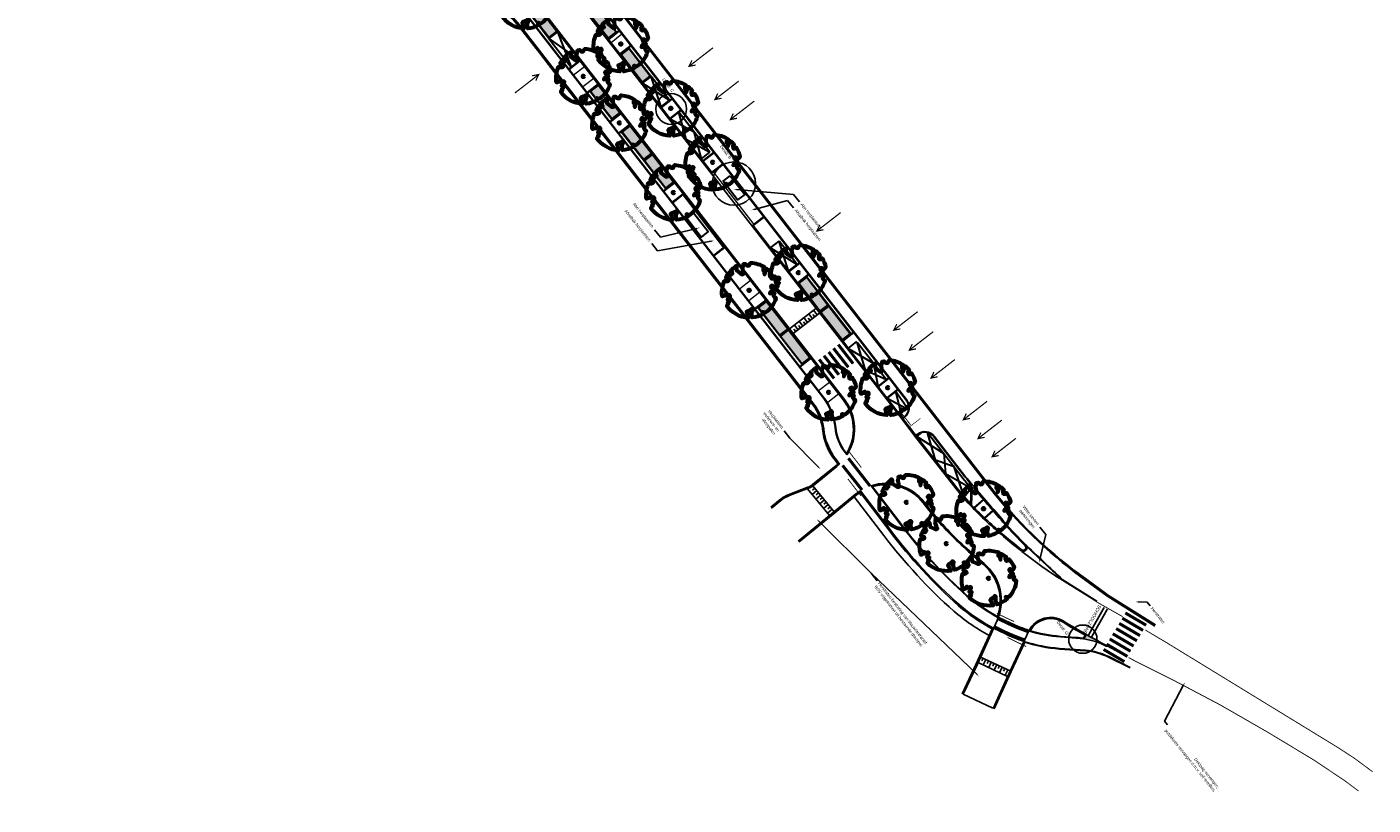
# Model space of a CAD drawing. Header units: metres. Extents: x 197051 to 198490, y 354564 to 355604.
# Tile 3 of 12: x 197485 to 197708, y 354810 to 354939. Entities that reach past the tile are written whole.
import ezdxf
from ezdxf import colors
from ezdxf.entities.mleader import LeaderData, LeaderLine
from ezdxf.math import Vec2, Vec3

# ---------------------------------------------------------------- set-up
doc = ezdxf.new("R2010")
doc.units = ezdxf.units.M
doc.linetypes.add('11strp', pattern=[2, 1, -1])
doc.linetypes.add('5050strp', pattern=[1, 0.5, -0.5])
for name, color, linetype, lineweight in [('Bushalte', 152, 'Continuous', 30), ('mk-nw-11streep 0.15', 7, '11strp', 35), ('mk-nw-5050 blok', 7, '5050strp', 35), ('N-WE-GR-BOOM-S', 86, 'Continuous', 40), ('N-WE-IE-PARKEERVAK_LANGSPARKEREN-G', 7, 'Continuous', 25), ('N-WE-VH-KANTOPSLUITING_PERRONBAND-G', 170, 'Continuous', 13), ('N-WE-VW-MARKERING_DWARS_DRIEHOEK_5050-G', 7, 'VW-HAAIETAND50-L-N', 35), ('nieuwe boomspiegels', 86, 'Continuous', 20), ('Ontwerp', 7, 'Continuous', 20), ('Parkeervak', 7, 'Continuous', 20), ('Parkeervak_arcering', 7, 'Continuous', 20), ('X-XX-AL-AANKLEDING-T25', 7, 'Continuous', 25)]:
    doc.layers.add(name, color=color, linetype=linetype, lineweight=lineweight)
for name, color, linetype in [('N-WE-AL-DETAIL-G', 7, 'Continuous'), ('N-WE-VH-DREMPEL-G', 7, 'Continuous'), ('N-XX-VH-KANTOPSLUITING_GELEIDEBAND_50_200_250-G', 210, 'Continuous'), ('N-XX-VH-KANTOPSLUITING_INRITVERLOOPBAND_50_200_250-G', 10, 'Continuous'), ('N-XX-VH-KANTOPSLUITING_OPSLUITBAND_100_200-G', 170, 'Continuous'), ('N-XX-VH-KANTOPSLUITING_TROTTOIRBAND_180_200_250-G', 2, 'Continuous'), ('N-XX-VH-KANTOPSLUITING_VOORKANTBAND-G', 7, 'Continuous')]:
    doc.layers.add(name, color=color, linetype=linetype)
doc.layers.add('uitritten', color=34, linetype='Continuous', lineweight=30, plot=False)
doc.styles.add('NLCS-ISO-M500-T25', font='NLCS-ISO.ttf', dxfattribs={"height": 1})
doc.styles.add('NLCS_ISO', font='arial.ttf')
doc.styles.get("Standard").update_dxf_attribs({"font": 'arial.ttf'})
doc.linetypes.add('VW-HAAIETAND50-L-N', pattern='A,0,-0.5,[150,NLCS.SHX,S=1,R=0,X=-0.625,Y=0],-0.5', length=1)

# ---------------------------------------------------------------- blocks, each defined once
blk = doc.blocks.new('*U466')
at = {"layer": 'N-WE-GR-BOOM-S', "lineweight": 60}
blk.add_lwpolyline([(0.43, 4.71), (0.44, 4.72), (0.45, 4.73), (0.46, 4.74), (0.47, 4.75), (0.47, 4.75), (0.48, 4.76), (0.49, 4.77), (0.49, 4.78), (0.5, 4.79), (0.51, 4.8), (0.51, 4.82), (0.52, 4.84), (0.52, 4.86), (0.51, 4.88), (0.51, 4.92), (0.48, 5.03, -0.52938), (0.53, 5.1, -0.087139), (2.22, 4.62, -0.372341), (2.28, 4.47), (2.35, 4.12), (2.18, 3.95), (1.99, 3.99), (1.77, 3.82), (1.85, 3.6), (2.09, 3.53), (2.71, 3.67), (2.86, 3.59), (2.85, 3.45), (2.71, 3.36), (2.58, 2.94), (2.74, 2.67), (3.17, 3.35, -0.504641), (3.41, 3.14, 0.331948), (3.54, 2.92, 0.282008), (3.99, 3), (3.96, 2.99, -0.512156), (4.16, 2.98, -0.16076), (5.09, -0.06), (4.98, -0.17), (4.98, -0.29), (4.86, -0.31), (4.88, -0.44), (4.7, -0.38), (4.64, -0.52), (4.86, -0.67), (4.93, -0.72), (5.05, -0.6, -0.106371), (4.34, -2.61), (3.71, -2.2), (3.59, -2.28), (3.51, -1.94), (3.29, -1.67), (3.02, -1.68), (3.03, -1.99), (2.83, -2.68), (2.86, -2.81), (3.01, -2.83), (3.93, -3.18, -0.236298), (-0.23, -5.01, 0.159625), (-0.35, -4.77, 0.350802), (-0.31, -4.53, -0.504641), (-0.6, -4.39), (-0.53, -4.17), (-0.65, -3.96), (-0.8, -3.98), (-0.82, -4.14), (-0.94, -4.21), (-1.08, -4.11), (-1.2, -3.47), (-1.29, -3.38), (-1.52, -3.39), (-1.59, -3.66), (-1.68, -3.69), (-1.77, -3.92), (-2, -3.8, 0.733583), (-1.92, -3.97, -0.861625), (-1.87, -4.13, 0.279978), (-2.04, -4.39), (-2.04, -4.4, -0.827056), (-2.21, -4.58, -0.116774), (-4.15, -2.56), (-4.11, -2.55), (-4.08, -2.54), (-4.06, -2.53), (-4.04, -2.52), (-4.02, -2.51), (-4.01, -2.5), (-4, -2.49), (-3.77, -2.18), (-3.76, -2.17), (-3.76, -2.16), (-3.75, -2.15), (-3.75, -2.14), (-3.75, -2.13), (-3.74, -2.12), (-3.74, -2.11), (-3.74, -2.1), (-3.73, -2.09), (-3.72, -2.07), (-3.71, -2.06), (-3.71, -2.04), (-3.7, -2.02), (-3.69, -2.01), (-3.68, -1.99), (-3.68, -1.97), (-3.67, -1.96), (-3.67, -1.94), (-3.67, -1.93), (-3.67, -1.92), (-3.67, -1.9), (-3.67, -1.89), (-3.67, -1.88), (-3.68, -1.88), (-3.68, -1.87), (-3.69, -1.87), (-3.7, -1.87), (-3.71, -1.87), (-3.72, -1.87), (-3.73, -1.86), (-3.74, -1.86), (-3.75, -1.86), (-3.76, -1.86), (-3.78, -1.85), (-3.79, -1.84), (-3.8, -1.83), (-3.81, -1.83), (-3.83, -1.82), (-3.84, -1.81), (-3.85, -1.8), (-3.87, -1.78), (-3.88, -1.77), (-3.89, -1.76), (-3.91, -1.75), (-4.15, -2.03), (-4.16, -2.01), (-4.17, -2), (-4.18, -1.98), (-4.19, -1.97), (-4.2, -1.95), (-4.22, -1.94), (-4.24, -1.93), (-4.27, -1.92), (-4.32, -1.93), (-4.38, -1.94), (-4.46, -1.97, -0.040997), (-4.79, -1.03), (-4.62, -1.06), (-4.46, -1.16), (-4.38, -1.08), (-4.28, -0.93), (-4.38, -0.78), (-4.32, -0.57), (-4.52, -0.55), (-4.65, -0.42), (-4.89, -0.58, -0.05814), (-4.99, 0.83), (-4.85, 0.8), (-4.3, 0.36), (-4.06, 0.45), (-3.13, 0.69), (-3.05, 1), (-3.41, 1.14), (-3.46, 1.26), (-4.12, 1.58), (-4.14, 1.77), (-4.36, 1.96), (-4.45, 2.14), (-4.3, 2.38), (-3.96, 2.43), (-3.65, 2.63), (-3.65, 2.84), (-3.84, 3.07), (-3.79, 3.16), (-3.86, 3.31, -0.13428), (-1.66, 4.83, -0.541727), (-1.6, 4.78), (-1.61, 4.64), (-1.61, 4.56), (-1.6, 4.51), (-1.58, 4.46), (-1.56, 4.43), (-1.53, 4.41), (-1.51, 4.39), (-1.49, 4.38), (-1.47, 4.36), (-1.45, 4.34), (-1.43, 4.32), (-1.41, 4.31), (-1.4, 4.3), (-1.38, 4.28), (-1.36, 4.28), (-1.35, 4.27), (-1.33, 4.27), (-1.31, 4.28), (-1.29, 4.28), (-1.27, 4.29), (-1.25, 4.31), (-1.23, 4.32), (-1.21, 4.33), (-1.19, 4.34), (-1.17, 4.34), (-1.15, 4.35), (-1.13, 4.35), (-1.11, 4.35), (-1.09, 4.36), (-1.07, 4.36), (-1.05, 4.36), (-1.03, 4.37), (-1.01, 4.38), (-1, 4.39), (-0.99, 4.41), (-0.97, 4.42), (-0.96, 4.32), (-0.94, 4.3), (-0.83, 4.12), (-0.61, 4), (-0.93, 4.51), (-0.92, 4.52), (-0.92, 4.54), (-0.92, 4.55), (-0.92, 4.57), (-0.92, 4.58), (-0.93, 4.6), (-0.94, 4.61), (-0.95, 4.63), (-0.97, 4.65), (-0.99, 4.67), (-1.02, 4.69), (-1.05, 4.72), (-1.08, 4.75), (-1.12, 4.79), (-1.2, 4.9, -0.543104), (-1.17, 4.98, -0.046766), (-0.23, 5.12, -0.385168), (-0.18, 5.07), (-0.15, 4.88), (-0.14, 4.82), (-0.12, 4.78), (-0.1, 4.75), (-0.09, 4.74), (-0.07, 4.73), (-0.05, 4.73), (-0.03, 4.73), (-0.01, 4.72), (0.01, 4.72), (0.03, 4.72), (0.04, 4.71), (0.06, 4.7), (0.08, 4.7), (0.09, 4.69), (0.11, 4.68), (0.12, 4.67), (0.14, 4.67), (0.15, 4.66), (0.17, 4.65), (0.18, 4.65), (0.19, 4.64), (0.2, 4.63), (0.21, 4.62), (0.22, 4.61), (0.23, 4.6), (0.23, 4.59), (0.24, 4.58), (0.24, 4.58), (0.25, 4.57), (0.25, 4.56), (0.26, 4.56), (0.27, 4.56), (0.28, 4.56), (0.29, 4.56), (0.3, 4.57), (0.31, 4.57), (0.32, 4.58), (0.34, 4.59), (0.35, 4.6), (0.36, 4.62), (0.37, 4.63), (0.38, 4.64), (0.39, 4.66), (0.4, 4.67), (0.41, 4.69), (0.42, 4.7)], format="xyb", close=True, dxfattribs=at)
blk.add_circle((0, 0), 0.15, dxfattribs=at)
at = {"color": 7, "style": 'NLCS-ISO-M500-T25'}
for tag, p in [('NR', (-2.46, -0.4)), ('NAAM', (-2.46, -1.6))]:
    blk.add_attdef(tag, p, '', height=1, dxfattribs=at)
at = {"color": 7, "style": 'NLCS-ISO-M500-T25', "flags": 1}
for tag, p in [('WETNAAM', (-2.46, -2.8)), ('STAMDIA', (-2.46, -4)), ('STAMOMTR', (-2.46, -5.2)), ('OPMERKING', (-2.46, -6.4)), ('HANDH_KAPPEN', (-2.46, -7.6))]:
    blk.add_attdef(tag, p, '', height=1, dxfattribs=at)
blk = doc.blocks.new('*U479')
at = {"layer": 'Parkeervak_arcering'}
h = blk.add_hatch(color=253, dxfattribs=at)
h.dxf.hatch_style = 1
h.paths.add_polyline_path([(0, 6), (0, 0), (1.8, 0), (1.8, 6)])
h.paths.add_polyline_path([(1.67, 5.87), (1.67, 0.13), (0.13, 0.13), (0.13, 5.87)], flags=16)
at = {"layer": 'Parkeervak_arcering', "true_color": 0xb97150}
h = blk.add_hatch(color=13, dxfattribs=at)
h.dxf.hatch_style = 1
h.paths.add_polyline_path([(1.67, 5.87), (1.67, 0.13), (0.13, 0.13), (0.13, 5.87)])
at = {"layer": 'N-WE-IE-PARKEERVAK_LANGSPARKEREN-G'}
blk.add_lwpolyline([(1.8, 0), (0, 0), (0, 6), (1.8, 6)], close=True, dxfattribs=at)
at = {"layer": 'N-WE-IE-PARKEERVAK_LANGSPARKEREN-G', "lineweight": 9}
blk.add_lwpolyline([(1.67, 0.13), (0.13, 0.13), (0.13, 5.87), (1.67, 5.87)], close=True, dxfattribs=at)
blk = doc.blocks.new('Plantvak')
at = {"layer": 'nieuwe boomspiegels'}
blk.add_lwpolyline([(0, -2.3), (0, 0), (2.5, 0), (2.5, -2.3)], close=True, dxfattribs=at)
blk = doc.blocks.new('Drempel')
at = {"layer": 'N-WE-VH-DREMPEL-G', "flags": 128}
for points in [[(0, 0), (0, -5.5)], [(-1, 0), (-1, -5.5)], [(-1, -0.5), (0, -0.5)], [(-1, -1), (-0.5, -1)], [(-1, -1.5), (0, -1.5)], [(-1, -2), (-0.5, -2)], [(-1, -2.5), (0, -2.5)], [(-1, -3), (-0.5, -3)], [(-1, -3.5), (0, -3.5)], [(-1, -4), (-0.5, -4)], [(-1, -4.5), (0, -4.5)], [(-1, -5), (-0.5, -5)]]:
    blk.add_lwpolyline(points, dxfattribs=at)
blk = doc.blocks.new('Inrit_icoon')
at = {"layer": 'uitritten', "const_width": 0.2}
for points in [[(0, 0), (0, 5)], [(0.5, 1), (0, 0), (-0.5, 1)]]:
    blk.add_lwpolyline(points, dxfattribs=at)

msp = doc.modelspace()

# ---------------------------------------------------------------- hatches: boundary and pattern name
at = {"layer": 'Ontwerp'}
h = msp.add_hatch(color=256, dxfattribs=at)
h.dxf.hatch_style = 1
edge = h.paths.add_edge_path()
edge.add_arc((197719.176, 354941.784), 119.081, 240.56838, 242.45297)
edge.add_line((197664.104, 354836.203), (197664.055, 354836.116))
edge.add_arc((197658.448, 354825.413), 12.083, 62.35172, 81.53159)
edge.add_line((197660.228, 354837.364), (197660.661, 354838.072))

# ---------------------------------------------------------------- linework, layer by layer
for p, q in [((197666.125, 354835.081), (197664.102, 354836.204)), ((197664.352, 354834.417), (197667.927, 354832.636))]:
    msp.add_line(p, q)
at = {"color": 252, "flags": 128}
for points in [[(197646.173, 354840.92), (197648.153, 354839.972, 0.0355177), (197651.189, 354838.774, 0.0355177)], [(197645.309, 354839.116), (197647.289, 354838.168, 0.0328103), (197650.331, 354836.949, 0.0328103)]]:
    msp.add_lwpolyline(points, format="xyb", dxfattribs=at)
at = {"layer": 'Bushalte'}
for points in [[(197601.707, 354914.003), (197604.118, 354910.93), (197602.917, 354909.997), (197600.535, 354913.086)], [(197595.703, 354907.839), (197598.101, 354904.765), (197596.906, 354903.844), (197594.523, 354906.919)]]:
    msp.add_lwpolyline(points, close=True, dxfattribs=at)
at = {"layer": 'mk-nw-11streep 0.15', "const_width": 0.15, "flags": 128}
msp.add_lwpolyline([(197662.361, 354843.468), (197666.656, 354841.04)], dxfattribs=at)
at = {"layer": 'mk-nw-11streep 0.15', "flags": 128}
for points in [[(197670.409, 354838.831, 0.15, 0.15, 0), (197671.27, 354838.314, 0.15, 0.15, 0), (197673.783, 354836.821, 0.15, 0.15, 0), (197702.359, 354819.327, 0.15, 0.15, 0), (197705.012, 354817.594, 0.15, 0.15, 0), (197708.021, 354815.37, 0, 0, 0)], [(197667.647, 354834.268, 0.15, 0.15, 0), (197668.591, 354833.764, 0.15, 0.15, 0), (197674.808, 354830.652, 0.15, 0.15, 0), (197682.821, 354826.423, 0.15, 0.15, 0), (197690.657, 354821.916, 0.15, 0.15, 0), (197698.408, 354817.242, 0.15, 0.15, 0), (197703.462, 354813.847, 0.15, 0.15, 0), (197705.678, 354812.191, 0, 0, 0)]]:
    msp.add_lwpolyline(points, format="xyseb", dxfattribs=at)
at = {"layer": 'mk-nw-5050 blok', "const_width": 0.5, "flags": 128}
for points in [[(197620.316, 354866.07), (197623.535, 354862.002)], [(197621.279, 354867.254), (197624.874, 354862.642)]]:
    msp.add_lwpolyline(points, dxfattribs=at)
for points in [[(197645.999, 354840.736, 0.0361377), (197651.003, 354838.546)], [(197645.381, 354839.386, 0.0377587), (197650.385, 354837.207)]]:
    msp.add_lwpolyline(points, format="xyb", dxfattribs=at)
at = {"layer": 'N-WE-AL-DETAIL-G'}
for centre, radius in [((197591.955, 354925.061), 2.552), ((197602.336, 354912.71), 3.585), ((197660.07, 354837.311), 2.342)]:
    msp.add_circle(centre, radius, dxfattribs=at)
at = {"layer": 'N-WE-VH-DREMPEL-G', "flags": 128}
for points in [[(197614.496, 354862.212), (197618.134, 354857.764)], [(197616.041, 354861.903), (197615.267, 354861.27)], [(197615.724, 354862.29), (197615.337, 354861.973)], [(197615.404, 354862.682), (197618.908, 354858.397)], [(197616.674, 354861.129), (197615.9, 354860.496)], [(197616.357, 354861.516), (197615.97, 354861.199)], [(197617.307, 354860.355), (197616.533, 354859.722)], [(197616.991, 354860.742), (197616.604, 354860.425)], [(197617.94, 354859.581), (197617.166, 354858.948)], [(197617.624, 354859.968), (197617.237, 354859.651)], [(197618.573, 354858.807), (197617.799, 354858.174)], [(197618.257, 354859.194), (197617.87, 354858.877)], [(197648.043, 354832.054), (197643.152, 354834.35)], [(197647.62, 354831.148), (197642.74, 354833.439)], [(197643.56, 354834.159), (197643.348, 354833.706)], [(197644.013, 354833.946), (197643.588, 354833.041)], [(197644.466, 354833.734), (197644.253, 354833.281)], [(197644.918, 354833.521), (197644.493, 354832.616)], [(197645.371, 354833.309), (197645.158, 354832.856)], [(197645.824, 354833.096), (197645.399, 354832.191)], [(197646.276, 354832.884), (197646.064, 354832.431)], [(197646.729, 354832.671), (197646.304, 354831.766)], [(197647.181, 354832.459), (197646.969, 354832.006)], [(197647.634, 354832.246), (197647.209, 354831.341)], [(197645.205, 354825.871), (197640.276, 354828.185)]]:
    msp.add_lwpolyline(points, dxfattribs=at)
at = {"layer": 'N-WE-VH-KANTOPSLUITING_PERRONBAND-G', "flags": 128}
for points in [[(197598.882, 354914.633), (197605.616, 354905.958)], [(197593.863, 354910.825), (197600.639, 354902.096)]]:
    msp.add_lwpolyline(points, dxfattribs=at)
at = {"layer": 'N-WE-VW-MARKERING_DWARS_DRIEHOEK_5050-G', "linetype": 'VW-HAAIETAND50-L-N', "const_width": 0.15, "flags": 128}
msp.add_lwpolyline([(197631.553, 354872.793, -0.0035048), (197630.154, 354874.617)], format="xyb", dxfattribs=at)
at = {"layer": 'N-WE-VW-MARKERING_DWARS_DRIEHOEK_5050-G', "const_width": 0.15, "flags": 128}
for points in [[(197623.424, 354865.717), (197621.27, 354868.492)], [(197621.189, 354863.833), (197623.372, 354861.02)], [(197648.695, 354840.225), (197645.848, 354841.556)], [(197647.615, 354837.594), (197650.677, 354836.088)]]:
    msp.add_lwpolyline(points, dxfattribs=at)
at = {"layer": 'N-XX-VH-KANTOPSLUITING_GELEIDEBAND_50_200_250-G', "flags": 128}
for points in [[(197484.073, 355052.596), (197620.465, 354876.879, -0.3103178), (197620.98, 354868.062, -0.3103178)], [(197614.594, 354877.104), (197615.394, 354876.073, -0.1395917), (197616.989, 354872.11, 0.1395794), (197619.075, 354866.928), (197619.669, 354866.162)], [(197633.067, 354870.267), (197638.867, 354862.794, 0.0214107), (197641.47, 354859.721, 0.0214107)], [(197619.246, 354866.061, -0.0000017), (197619.246, 354866.061)], [(197623.095, 354861.77), (197628.124, 354855.182, 0.0485625), (197639.508, 354842.85, 0.052904), (197645.226, 354838.934, 0.0510088)], [(197625.257, 354862.563, -0.3100461), (197633.663, 354859.876), (197634.206, 354859.176, 0.0429056), (197640.361, 354852.514, 0.009612), (197643.621, 354849.663, -0.3140929), (197645.937, 354841.049)], [(197651.383, 354838.714, -0.431868), (197656.724, 354840.159, 0.0072294), (197659.688, 354838.396, 0.0093255)]]:
    msp.add_lwpolyline(points, format="xyb", dxfattribs=at)
for points in [[(197495.376, 355047.658), (197598.724, 354914.511)], [(197590.766, 354932.103), (197581.431, 354944.13)], [(197566.857, 354938.607), (197570.209, 354934.289)], [(197573.275, 354930.339), (197611.484, 354881.111)], [(197611.937, 354904.827), (197600.506, 354919.554)], [(197605.458, 354905.836), (197619.89, 354887.243)], [(197619.612, 354894.94), (197614.942, 354900.956)], [(197621.729, 354884.873), (197629.695, 354874.612)]]:
    msp.add_lwpolyline(points, dxfattribs=at)
msp.add_lwpolyline([(197641.786, 354862.544, -0.0026366), (197646.845, 354856.678), (197648.369, 354854.991), (197650.461, 354852.819, -1.0693711), (197649.877, 354852.168, -0.0175836), (197644.336, 354856.874, -0.0199775), (197641.662, 354859.515)], format="xyb", close=True, dxfattribs=at)
at = {"layer": 'N-XX-VH-KANTOPSLUITING_INRITVERLOOPBAND_50_200_250-G', "flags": 128}
for points in [[(197537.378, 354976.585), (197543.06, 354969.264, -0.0006618), (197543.076, 354969.244, -0.1126705), (197544.906, 354965.286), (197545.185, 354963.967, 0.1191037), (197547.251, 354959.644), (197559.604, 354944.46, 0.1115305), (197563.139, 354941.684, -0.1173343), (197566.675, 354938.841), (197566.857, 354938.607)], [(197672.016, 354839.573), (197664.105, 354844.572), (197663.812, 354844.784), (197659.825, 354847.702, -0.001782), (197659.395, 354848.019, -0.0681434), (197644.872, 354862.233), (197619.533, 354894.879)], [(197672.069, 354839.658), (197664.161, 354844.654), (197663.871, 354844.865), (197659.884, 354847.783, -0.001782), (197659.454, 354848.099, -0.0681434), (197644.951, 354862.294), (197619.612, 354894.94)], [(197619.546, 354866.321, -0.0127215), (197619.246, 354866.062), (197615.362, 354862.894, -0.0050631), (197615.277, 354862.838, -0.0050631)], [(197619.614, 354866.247, -0.0127249), (197619.309, 354865.984), (197615.422, 354862.814, -0.0052717), (197615.332, 354862.754, -0.0052717)], [(197618.971, 354858.32), (197622.517, 354861.222, -0.0253025), (197623.161, 354861.694, -0.0253025)], [(197619.035, 354858.242), (197622.58, 354861.145, -0.0252973), (197623.216, 354861.611)]]:
    msp.add_lwpolyline(points, format="xyb", dxfattribs=at)
for points in [[(197573.275, 354930.339), (197570.209, 354934.289)], [(197573.354, 354930.4), (197570.288, 354934.35)], [(197590.687, 354932.042), (197600.427, 354919.493)], [(197590.766, 354932.103), (197600.506, 354919.554)], [(197611.858, 354904.766), (197614.863, 354900.895)], [(197611.937, 354904.827), (197614.942, 354900.956)], [(197619.811, 354887.181), (197621.65, 354884.812)], [(197619.89, 354887.243), (197621.729, 354884.873)], [(197611.484, 354881.111), (197614.594, 354877.104)], [(197611.563, 354881.173), (197614.673, 354877.165)], [(197632.988, 354870.206), (197629.616, 354874.55)], [(197633.067, 354870.267), (197629.695, 354874.612)], [(197645.05, 354839.029), (197642.964, 354834.421)], [(197645.141, 354838.988), (197643.055, 354834.379)], [(197648.135, 354832.013), (197650.384, 354836.826)], [(197648.225, 354831.971), (197650.48, 354836.796)], [(197660.557, 354837.901), (197659.688, 354838.396)], [(197660.606, 354837.988), (197659.741, 354838.48)]]:
    msp.add_lwpolyline(points, dxfattribs=at)
at = {"layer": 'N-XX-VH-KANTOPSLUITING_OPSLUITBAND_100_200-G', "flags": 128}
for points in [[(197630.308, 354873.822), (197630.544, 354874.005, 0.4142309), (197630.916, 354876.952), (197495.187, 355051.816, -0.1991761), (197493.995, 355056.177, 0.1962884), (197493.194, 355059.172), (197493.061, 355059.347)], [(197483.46, 355053.386), (197483.224, 355053.202, 0.4141997), (197482.853, 355050.256), (197544.719, 354970.552, -0.1133408), (197546.96, 354965.722), (197547.239, 354964.403, 0.1191037), (197548.88, 354960.97), (197561.234, 354945.785, 0.1115305), (197564.041, 354943.581, -0.1173343), (197568.334, 354940.129), (197617.053, 354877.361, -0.1395917), (197619.078, 354872.331, 0.1395794), (197620.734, 354868.216), (197621.054, 354867.803)], [(197641.601, 354862.905, -0.0088588), (197640.604, 354864.143), (197635.418, 354870.825, 0.4142136), (197632.752, 354871.161), (197632.515, 354870.977)], [(197625.026, 354862.701), (197629.795, 354856.453, 0.048503), (197640.888, 354844.433, 0.0510142), (197646.093, 354840.849, 0.0494547)], [(197660.228, 354837.364, 0.0257552), (197658.989, 354837.483), (197656.375, 354837.678, -0.0578524), (197651.143, 354838.684)], [(197667.876, 354832.55), (197664.308, 354834.327, 0.0984827), (197660.504, 354835.366), (197656.227, 354835.684, -0.0604953), (197650.29, 354836.857)]]:
    msp.add_lwpolyline(points, format="xyb", dxfattribs=at)
for points in [[(197583.431, 354937.964), (197581.614, 354936.555)], [(197585.287, 354935.572), (197583.472, 354934.159)], [(197576.891, 354933.018), (197575.074, 354931.609)], [(197579.856, 354929.196), (197578.041, 354927.784)], [(197592.156, 354926.723), (197590.338, 354925.314)], [(197583.659, 354924.297), (197581.842, 354922.888)], [(197593.565, 354924.905), (197591.75, 354923.493)], [(197585.068, 354922.48), (197583.253, 354921.067)], [(197599.066, 354917.816), (197597.249, 354916.406)], [(197600.476, 354915.998), (197598.66, 354914.586)], [(197592.551, 354912.843), (197590.733, 354911.434)], [(197593.96, 354911.026), (197592.145, 354909.613)], [(197605.519, 354905.757), (197607.336, 354907.167)], [(197600.855, 354902.137), (197599.041, 354900.729)], [(197613.266, 354899.527), (197611.448, 354898.118)], [(197614.675, 354897.71), (197612.86, 354896.297)], [(197607.619, 354893.427), (197605.804, 354892.015)], [(197620.289, 354886.73), (197622.105, 354888.14)], [(197615.1, 354883.791), (197613.282, 354882.382)], [(197628.046, 354880.486), (197626.228, 354879.076)], [(197629.455, 354878.668), (197627.64, 354877.255)], [(197643.681, 354860.363), (197642.132, 354859.012)], [(197645.192, 354858.629), (197643.775, 354857.393)], [(197656.765, 354847.152), (197662.412, 354843.61)], [(197660.47, 354837.95), (197660.177, 354837.472)]]:
    msp.add_lwpolyline(points, dxfattribs=at)
at = {"layer": 'N-XX-VH-KANTOPSLUITING_TROTTOIRBAND_180_200_250-G', "flags": 128}
for points in [[(197615.277, 354862.838, -0.0392544), (197614.588, 354862.461), (197611.569, 354861.309, 0.0793382), (197609.972, 354860.402), (197608.422, 354859.135)], [(197615.332, 354862.754, -0.0393958), (197614.626, 354862.368), (197611.605, 354861.215, 0.0793289), (197610.035, 354860.325), (197608.486, 354859.057)]]:
    msp.add_lwpolyline(points, format="xyb", dxfattribs=at)
for points in [[(197613.052, 354853.474), (197618.971, 354858.32)], [(197613.116, 354853.396), (197619.035, 354858.242)], [(197642.964, 354834.421), (197642.433, 354833.247), (197640.095, 354828.27)], [(197643.055, 354834.379), (197642.524, 354833.205), (197640.185, 354828.227)], [(197645.306, 354825.822), (197647.573, 354830.811), (197648.135, 354832.013)], [(197645.397, 354825.78), (197647.663, 354830.769), (197648.225, 354831.971)]]:
    msp.add_lwpolyline(points, dxfattribs=at)
at = {"layer": 'N-XX-VH-KANTOPSLUITING_VOORKANTBAND-G', "flags": 128}
for points in [[(197671.962, 354839.489), (197664.049, 354844.489), (197659.766, 354847.621, -0.0699339), (197644.793, 354862.172), (197496.688, 355052.981, -0.1991761), (197495.879, 355055.938, 0.1906809), (197494.785, 355060.216, -0.4052422), (197494.983, 355061.594), (197495.3, 355061.839, -0.1013338), (197497.283, 355062.807), (197497.694, 355062.913, 0.1120864), (197501.828, 355065.041), (197502.192, 355065.37)], [(197493.061, 355059.347), (197492.59, 355058.165, 0.2659295), (197493.839, 355049.312), (197630.149, 354873.699)], [(197630.246, 354873.9), (197630.483, 354874.084, 0.4142309), (197630.837, 354876.89), (197495.108, 355051.755, -0.1991761), (197493.895, 355056.19, 0.1962884), (197493.114, 355059.111), (197493.018, 355059.238)], [(197476.63, 355055.173), (197481.352, 355049.091), (197543.218, 354969.387, -0.1133408), (197545.101, 354965.328), (197545.381, 354964.009, 0.1191037), (197547.406, 354959.771), (197559.76, 354944.586, 0.1115305), (197563.225, 354941.865, -0.1173343), (197566.833, 354938.964), (197615.552, 354876.196, -0.1395917), (197617.188, 354872.131, 0.1395794), (197619.233, 354867.051), (197619.817, 354866.299)], [(197483.522, 355053.307), (197483.285, 355053.123, 0.4141997), (197482.932, 355050.317), (197544.798, 354970.613, -0.1133408), (197547.058, 354965.742), (197547.337, 354964.423, 0.1191037), (197548.958, 354961.033), (197561.311, 354945.848, 0.1115305), (197564.084, 354943.671, -0.1173343), (197568.413, 354940.19), (197617.132, 354877.422, -0.1395917), (197619.177, 354872.341, 0.1395794), (197620.813, 354868.277), (197621.111, 354867.893)], [(197483.619, 355053.509), (197620.623, 354877.001, -0.3166086), (197621.054, 354867.803, -0.3129509)], [(197632.295, 354870.934), (197638.709, 354862.671, 0.0224643), (197641.458, 354859.439)], [(197641.607, 354863.054, -0.0082418), (197640.683, 354864.204), (197635.497, 354870.887, 0.4142136), (197632.69, 354871.24), (197632.454, 354871.057)], [(197619.817, 354866.299, -0.0185212), (197619.372, 354865.907), (197615.481, 354862.734, -0.0450173), (197614.665, 354862.276), (197611.64, 354861.122, 0.0793681), (197610.097, 354860.246), (197608.549, 354858.98)], [(197612.989, 354853.551), (197622.454, 354861.3, -0.0311424), (197623.264, 354861.879, -0.0311424)], [(197623.264, 354861.879), (197628.283, 354855.303, 0.0485571), (197639.64, 354843.001, 0.0527796), (197645.309, 354839.116, 0.0496259)], [(197625.026, 354862.701, -0.3162711), (197633.821, 354859.999), (197634.364, 354859.299, 0.042905), (197640.496, 354852.662, 0.0096117), (197643.749, 354849.816, -0.3359443), (197645.888, 354840.395), (197642.615, 354833.163), (197640.276, 354828.185)], [(197625.128, 354862.733), (197629.875, 354856.514, 0.0485001), (197640.954, 354844.509, 0.0509429), (197646.134, 354840.94)], [(197641.607, 354863.054, -0.0028065), (197646.995, 354856.81), (197646.995, 354856.81), (197648.515, 354855.127), (197650.596, 354852.967, -1.0449415), (197649.744, 354852.018, -0.0175553), (197644.201, 354856.726, -0.020421), (197641.458, 354859.439), (197641.607, 354863.054)], [(197622.261, 354860.884), (197627.169, 354854.456, 0.0485938), (197638.72, 354841.946, 0.0521436), (197644.554, 354837.933, 0.0511065)], [(197662.36, 354843.524), (197657.147, 354846.782, -0.005069), (197655.063, 354848.621, -0.0106378), (197650.813, 354852.618, -0.0106378)], [(197651.189, 354838.774, -0.4347342), (197656.828, 354840.33, 0.0093408), (197660.661, 354838.072, 0.0093408)], [(197660.284, 354837.456, 0.0265975), (197658.995, 354837.583), (197656.382, 354837.778, -0.0576725), (197651.189, 354838.774)], [(197664.352, 354834.417, 0.0984775), (197660.511, 354835.465), (197656.234, 354835.784, -0.0603863), (197650.331, 354836.949)]]:
    msp.add_lwpolyline(points, format="xyb", dxfattribs=at)
for points in [[(197583.37, 354938.043), (197581.553, 354936.634)], [(197585.348, 354935.493), (197583.533, 354934.08)], [(197576.83, 354933.097), (197575.012, 354931.688)], [(197579.917, 354929.117), (197578.102, 354927.705)], [(197592.094, 354926.802), (197590.277, 354925.393)], [(197583.598, 354924.376), (197581.78, 354922.967)], [(197593.626, 354924.826), (197591.811, 354923.414)], [(197585.13, 354922.401), (197583.315, 354920.988)], [(197599.005, 354917.895), (197597.188, 354916.485)], [(197600.537, 354915.919), (197598.722, 354914.507)], [(197592.489, 354912.922), (197590.672, 354911.513)], [(197594.021, 354910.947), (197592.206, 354909.534)], [(197605.458, 354905.836), (197607.275, 354907.246)], [(197600.794, 354902.216), (197598.98, 354900.808)], [(197613.204, 354899.606), (197611.387, 354898.197)], [(197614.736, 354897.631), (197612.921, 354896.218)], [(197607.68, 354893.349), (197605.865, 354891.936)], [(197620.35, 354886.651), (197622.166, 354888.061)], [(197615.039, 354883.87), (197613.221, 354882.461)], [(197627.985, 354880.565), (197626.167, 354879.155)], [(197629.517, 354878.589), (197627.701, 354877.177)], [(197632.296, 354870.934), (197630.149, 354873.698)], [(197643.615, 354860.438), (197642.066, 354859.087)], [(197645.258, 354858.554), (197643.848, 354857.325)], [(197645.216, 354825.865), (197647.482, 354830.853), (197651.185, 354838.775)], [(197660.661, 354838.072), (197660.228, 354837.364)]]:
    msp.add_lwpolyline(points, dxfattribs=at)
for points in [[(197657.171, 354846.776, -0.004532), (197650.761, 354852.809, -0.6435447), (197649.99, 354851.836, 0.0317804)], [(197660.661, 354838.072, 0.0082233), (197664.104, 354836.203), (197664.055, 354836.116, 0.0838839), (197660.228, 354837.364)]]:
    msp.add_lwpolyline(points, format="xyb", close=True, dxfattribs=at)
at = {"layer": 'nieuwe boomspiegels'}
msp.add_lwpolyline([(197642.066, 354859.087), (197643.615, 354860.438), (197645.258, 354858.554), (197643.848, 354857.324, -0.0133223)], format="xyb", close=True, dxfattribs=at)
at = {"layer": 'Ontwerp'}
for points in [[(197598.566, 354914.388), (197600.541, 354915.921)], [(197616.332, 354878.453), (197618.149, 354879.863)]]:
    msp.add_lwpolyline(points, dxfattribs=at)
for points, const_width in [([(197618.813, 354885.454), (197621.275, 354882.302)], 0.5), ([(197619.601, 354886.069), (197622.063, 354882.917)], 0.5), ([(197616.449, 354883.607), (197618.911, 354880.455)], 0.5), ([(197617.237, 354884.223), (197619.699, 354881.07)], 0.5), ([(197618.025, 354884.838), (197620.487, 354881.686)], 0.5), ([(197663.603, 354842.574), (197660.986, 354837.944)], 0.3), ([(197664.139, 354842.302), (197661.509, 354837.649)], 0.3), ([(197666.592, 354840.789), (197670.041, 354838.762)], 0.5), ([(197667.098, 354841.651), (197670.547, 354839.624)], 0.5), ([(197665.579, 354839.064), (197669.027, 354837.038)], 0.5), ([(197666.085, 354839.927), (197669.534, 354837.9)], 0.5), ([(197664.008, 354836.479), (197667.456, 354834.453)], 0.5), ([(197664.514, 354837.341), (197667.963, 354835.315)], 0.5), ([(197665.021, 354838.204), (197668.47, 354836.177)], 0.5), ([(197663.501, 354835.617), (197666.95, 354833.591)], 0.5)]:
    msp.add_lwpolyline(points, dxfattribs=dict(at, const_width=const_width))
at = {"layer": 'Ontwerp', "linetype": '11strp', "const_width": 0.1}
msp.add_lwpolyline([(197633.197, 354873.849), (197631.381, 354872.439)], dxfattribs=at)
at = {"layer": 'uitritten', "flags": 128}
for points in [[(197573.15, 354937.837), (197571.728, 354936.734)], [(197571.728, 354936.734), (197575.407, 354931.994)], [(197576.829, 354933.098), (197575.407, 354931.994)], [(197587.211, 354929.343), (197588.633, 354930.447)], [(197590.277, 354925.394), (197588.633, 354930.447)], [(197591.698, 354926.497), (197588.633, 354930.447)], [(197587.211, 354929.343), (197591.698, 354926.497)], [(197590.277, 354925.394), (197591.698, 354926.497)], [(197591.815, 354923.423), (197593.236, 354924.526)], [(197591.815, 354923.423), (197595.771, 354921.251)], [(197594.411, 354920.067), (197593.237, 354924.526)], [(197598.373, 354917.899), (197593.237, 354924.526)], [(197596.951, 354916.795), (197595.771, 354921.251)], [(197594.411, 354920.067), (197598.373, 354917.899)], [(197596.951, 354916.795), (197598.373, 354917.899)], [(197608.382, 354902.068), (197609.804, 354903.172)], [(197608.382, 354902.068), (197612.814, 354899.304)], [(197611.388, 354898.195), (197609.804, 354903.172)], [(197612.814, 354899.304), (197609.804, 354903.172)], [(197611.388, 354898.195), (197612.814, 354899.304)], [(197621.269, 354885.466), (197622.691, 354886.569)], [(197624.089, 354881.833), (197622.755, 354886.492)], [(197622.755, 354886.492), (197627.589, 354880.259)], [(197621.33, 354885.386), (197625.511, 354882.937)], [(197624.089, 354881.833), (197627.589, 354880.259)], [(197626.179, 354879.161), (197625.511, 354882.937)], [(197627.714, 354877.188), (197629.136, 354878.292)], [(197627.714, 354877.188), (197631.225, 354875.31)], [(197630.154, 354874.019), (197629.136, 354878.292)], [(197629.136, 354878.292), (197631.225, 354875.31)], [(197632.607, 354870.859), (197633.428, 354871.497)], [(197632.607, 354870.859), (197637.094, 354868.013)], [(197635.672, 354866.909), (197634.387, 354871.501)], [(197637.094, 354868.013), (197637.344, 354864.756)], [(197638.765, 354865.86), (197635.672, 354866.909)], [(197640.451, 354860.861), (197638.765, 354865.86)], [(197637.343, 354864.756), (197641.577, 354862.313)], [(197640.451, 354860.861), (197641.577, 354862.313)]]:
    msp.add_lwpolyline(points, dxfattribs=at)
at = {"layer": 'uitritten'}
for points in [[(197571.728, 354936.734), (197576.829, 354933.098)], [(197573.15, 354937.837), (197575.407, 354931.994)]]:
    msp.add_lwpolyline(points, dxfattribs=at)
at = {"layer": 'uitritten', "flags": 128}
msp.add_lwpolyline([(197634.387, 354871.501), (197640.288, 354863.898, 0.0112831), (197641.577, 354862.313)], format="xyb", dxfattribs=at)

# ---------------------------------------------------------------- block references
for name, p, rotation in [('Plantvak', (197583.816, 354937.469), 307.8184572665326), ('Inrit_icoon', (197594.913, 354932.112), 307.8058348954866), ('Plantvak', (197577.608, 354932.093), 307.8184572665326), ('Inrit_icoon', (197599.182, 354926.61), 307.8058348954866), ('Plantvak', (197592.094, 354926.803), 307.8184572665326), ('Inrit_icoon', (197601.75, 354923.3), 307.8058348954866), ('Plantvak', (197583.597, 354924.377), 307.8184572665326), ('Plantvak', (197599.007, 354917.897), 307.8184572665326), ('Plantvak', (197592.488, 354912.923), 307.8184572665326), ('Inrit_icoon', (197616.059, 354904.857), 307.8058348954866), ('Plantvak', (197613.204, 354899.607), 307.8184572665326), ('Plantvak', (197605.07, 354896.713), 307.8184572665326), ('Inrit_icoon', (197628.792, 354888.445), 307.8058348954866), ('Inrit_icoon', (197631.361, 354885.134), 307.8058348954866), ('Inrit_icoon', (197634.942, 354880.518), 307.8058348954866), ('Plantvak', (197618.149, 354879.863), 307.8184572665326), ('Plantvak', (197627.984, 354880.565), 307.8184572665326), ('Inrit_icoon', (197640.292, 354873.622), 307.8058348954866), ('Inrit_icoon', (197642.717, 354870.497), 307.8058348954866), ('Inrit_icoon', (197645.052, 354867.488), 307.8058348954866)]:
    msp.add_blockref(name, p, dxfattribs=dict(rotation=rotation))
at = {"xscale": -1, "rotation": 127.8058348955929}
msp.add_blockref('Inrit_icoon', (197570.041, 354930.764), dxfattribs=at)
at = {"layer": 'N-WE-GR-BOOM-S'}
for p, xscale, yscale, zscale, rotation in [((197567.736, 354942.9), 0.9, 0.9, 0.9, 307.28604508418), ((197583.615, 354935.818), 0.9, 0.9, 0.9, 307.28604508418), ((197577.408, 354930.444), 0.9, 0.9, 0.9, 307.28604508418), ((197591.892, 354925.155), 0.9, 0.9, 0.9, 307.28604508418), ((197583.39, 354922.757), 0.9, 0.9, 0.9, 307.28604508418), ((197598.809, 354916.248), 0.9, 0.9, 0.9, 307.28604508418), ((197592.322, 354911.231), 0.9, 0.9, 0.9, 307.28604508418), ((197612.999, 354897.953), 0.9, 0.9, 0.9, 307.28604508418), ((197604.857, 354895.052), 0.9, 0.9, 0.9, 307.28604508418), ((197618.012, 354878.17), 0.9000000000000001, 0.9000000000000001, 0.9000000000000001, 307.2860000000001), ((197627.789, 354878.919), 0.9, 0.9, 0.9, 307.28604508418), ((197630.869, 354859.958), 0.9, 0.9, 0.9, 311.7746107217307), ((197643.634, 354858.889), 0.9, 0.9, 0.9, 310.4872464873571), ((197637.476, 354853.126), 0.9000000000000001, 0.9000000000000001, 0.9000000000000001, 318.7056030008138), ((197644.469, 354847.388), 0.9000000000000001, 0.9000000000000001, 0.9000000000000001, 318.7056030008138)]:
    msp.add_blockref('*U466', p, dxfattribs=dict(at, xscale=xscale, yscale=yscale, zscale=zscale, rotation=rotation))
at = {"layer": 'N-WE-VH-DREMPEL-G', "xscale": -1, "rotation": 307.7909312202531}
msp.add_blockref('Drempel', (197615.899, 354892.058), dxfattribs=at)
at = {"layer": 'Parkeervak', "rotation": 217.8162012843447}
for p in [(197569.471, 354942.577), (197579.295, 354942.477), (197584.954, 354935.187), (197579.918, 354929.117), (197585.13, 354922.402), (197588.809, 354917.662), (197614.349, 354897.331), (197607.68, 354893.35), (197618.034, 354892.575), (197611.359, 354888.61)]:
    msp.add_blockref('*U479', p, dxfattribs=at)

# ---------------------------------------------------------------- texts
at = {"layer": 'N-WE-AL-DETAIL-G', "char_height": 0.5, "width": 2.79765, "attachment_point": 1, "rotation": 307.80583, "style": 'NLCS_ISO'}
for s, insert in [('Detail: C', (197590.819, 354930.203)), ('Detail: B', (197600.365, 354919.13)), ('Detail: G', (197656.095, 354840.424))]:
    msp.add_mtext(s, dxfattribs=dict(at, insert=insert))
at = {"layer": 'Ontwerp', "insert": (197663.154, 354842.775), "char_height": 0.55, "attachment_point": 1, "rotation": 240.52389}
msp.add_mtext('SCHOOLZONE', dxfattribs=at)

# ---------------------------------------------------------------- leaders
at = {"layer": 'X-XX-AL-AANKLEDING-T25'}
ml = msp.add_multileader_mtext('Standard', dxfattribs=at)
ml.set_content('Abri herplaatsen', color=256, style='NLCS_ISO')
ml.set_leader_properties()
ml.build(insert=Vec2(0, 0))
ml.multileader.update_dxf_attribs({"dogleg_length": 1.562, "arrow_head_size": 0.5})
ctx = ml.context
ctx.base_point, ctx.char_height, ctx.arrow_head_size, ctx.landing_gap_size, ctx.plane_origin, ctx.plane_x_axis, ctx.plane_y_axis = Vec3(197613.172, 354909.67), 0.5, 0.5, 0.5, Vec3(197601.151, 354939.202), Vec3(0.6255318, -0.7801987), Vec3(0.7801987, 0.6255318)
ctx.text_align_type = 2
notes = []
notes.append((ctx, [(0, (1, 1, 0), (197612.194, 354910.889), (0.6255318, -0.7801987), 1.562, [(1, [(197602.281, 354911.798)], 0, [])])]))
ctx.mtext.insert, ctx.mtext.text_direction, ctx.mtext.rotation, ctx.mtext.alignment, ctx.mtext.flow_direction = Vec3(197616.885, 354905.549), Vec3(0.6255318, -0.7801987), 5.3882019, 3, 5
ml = msp.add_multileader_mtext('Standard', dxfattribs=at)
ml.set_content('Afvalbak herplaatsen', color=256, style='NLCS_ISO')
ml.set_leader_properties()
ml.build(insert=Vec2(0, 0))
ml.multileader.update_dxf_attribs({"dogleg_length": 1.562, "arrow_head_size": 0.5})
ctx = ml.context
ctx.base_point, ctx.char_height, ctx.arrow_head_size, ctx.landing_gap_size, ctx.plane_origin, ctx.plane_x_axis, ctx.plane_y_axis = Vec3(197584.052, 354908.62), 0.5, 0.5, 0.5, Vec3(197578.998, 354917.176), Vec3(0.6255318, -0.7801987), Vec3(0.7801987, 0.6255318)
ctx.text_align_type = 2
notes.append((ctx, [(1, (1, 1, 0), (197589.705, 354901.569), (-0.6255318, 0.7801987), 1.562, [(1, [(197599.051, 354903.251)], 0, [])])]))
ctx.mtext.insert, ctx.mtext.text_direction, ctx.mtext.rotation, ctx.mtext.alignment, ctx.mtext.flow_direction = Vec3(197588.664, 354903.378), Vec3(0.6255318, -0.7801987), 5.3882019, 3, 5
ml = msp.add_multileader_mtext('Standard', dxfattribs=at)
ml.set_content('Abri herplaatsen', color=256, style='NLCS_ISO')
ml.set_leader_properties()
ml.build(insert=Vec2(0, 0))
ml.multileader.update_dxf_attribs({"dogleg_length": 1.562, "arrow_head_size": 0.5})
ctx = ml.context
ctx.base_point, ctx.char_height, ctx.arrow_head_size, ctx.landing_gap_size, ctx.plane_origin, ctx.plane_x_axis, ctx.plane_y_axis = Vec3(197585.416, 354909.771), 0.5, 0.5, 0.5, Vec3(197574.994, 354921.977), Vec3(0.6255318, -0.7801987), Vec3(0.7801987, 0.6255318)
ctx.text_align_type = 2
notes.append((ctx, [(1, (1, 1, 0), (197590.17, 354903.841), (-0.6255318, 0.7801987), 1.562, [(1, [(197596.696, 354905.409)], 0, [])])]))
ctx.mtext.insert, ctx.mtext.text_direction, ctx.mtext.rotation, ctx.mtext.alignment, ctx.mtext.flow_direction = Vec3(197589.129, 354905.649), Vec3(0.6255318, -0.7801987), 5.3882019, 3, 5
ml = msp.add_multileader_mtext('Standard', dxfattribs=at)
ml.set_content('Afvalbak herplaatsen', color=256, style='NLCS_ISO')
ml.set_leader_properties()
ml.build(insert=Vec2(0, 0))
ml.multileader.update_dxf_attribs({"dogleg_length": 1.562, "arrow_head_size": 0.5})
ctx = ml.context
ctx.base_point, ctx.char_height, ctx.arrow_head_size, ctx.landing_gap_size, ctx.plane_origin, ctx.plane_x_axis, ctx.plane_y_axis = Vec3(197612.195, 354908.714), 0.5, 0.5, 0.5, Vec3(197605.155, 354934.402), Vec3(0.6255318, -0.7801987), Vec3(0.7801987, 0.6255318)
ctx.text_align_type = 2
notes.append((ctx, [(0, (1, 1, 0), (197611.218, 354909.933), (0.6255318, -0.7801987), 1.562, [(1, [(197605.216, 354908.305)], 0, [])])]))
ctx.mtext.insert, ctx.mtext.text_direction, ctx.mtext.rotation, ctx.mtext.alignment, ctx.mtext.flow_direction = Vec3(197616.808, 354903.471), Vec3(0.6255318, -0.7801987), 5.3882019, 3, 5
ml = msp.add_multileader_mtext('Standard', dxfattribs=at)
ml.set_content('Verplaatsen \\Pverkeers- en \\Pafzetpalen', color=256, style='NLCS_ISO')
ml.set_leader_properties()
ml.build(insert=Vec2(0, 0))
ml.multileader.update_dxf_attribs({"dogleg_length": 1.562, "arrow_head_size": 0.5})
ctx = ml.context
ctx.base_point, ctx.char_height, ctx.arrow_head_size, ctx.landing_gap_size, ctx.plane_origin, ctx.plane_x_axis, ctx.plane_y_axis = Vec3(197607.689, 354875.629), 0.5, 0.5, 0.5, Vec3(197601.914, 354873.579), Vec3(0.6129875, -0.7900926), Vec3(0.7900926, 0.6129875)
ctx.text_align_type = 2
notes.append((ctx, [(1, (1, 1, 0), (197611.604, 354870.583), (-0.6129875, 0.7900926), 1.562, [(0, [(197616.69, 354865.406)], 0, [])])]))
ctx.mtext.insert, ctx.mtext.text_direction, ctx.mtext.rotation, ctx.mtext.alignment, ctx.mtext.flow_direction = Vec3(197610.592, 354872.408), Vec3(0.6129875, -0.7900926), 5.3722253, 3, 5
ml = msp.add_multileader_mtext('Standard', dxfattribs=at)
ml.set_content('Witte stenen \\Paanbrengen', color=256, style='NLCS_ISO')
ml.set_leader_properties()
ml.build(insert=Vec2(0, 0))
ml.multileader.update_dxf_attribs({"dogleg_length": 1.562, "arrow_head_size": 0.5})
ctx = ml.context
ctx.base_point, ctx.char_height, ctx.arrow_head_size, ctx.landing_gap_size, ctx.plane_origin, ctx.plane_x_axis, ctx.plane_y_axis = Vec3(197649.93, 354859.611), 0.5, 0.5, 0.5, Vec3(197641.546, 354862.576), Vec3(0.6255318, -0.7801987), Vec3(0.7801987, 0.6255318)
ctx.text_align_type = 2
notes.append((ctx, [(1, (1, 1, 0), (197653.926, 354854.627), (-0.6255318, 0.7801987), 1.562, [(1, [(197652.872, 354849.986)], 0, [])])]))
ctx.mtext.insert, ctx.mtext.text_direction, ctx.mtext.rotation, ctx.mtext.alignment, ctx.mtext.flow_direction = Vec3(197652.888, 354856.438), Vec3(0.6255318, -0.7801987), 5.3882019, 3, 5
ml = msp.add_multileader_mtext('Standard', dxfattribs=at)
ml.set_content('Herstraten bestrating van blauw/antraciet\\PBSS vrijgekomen uit bestaande drempel.', color=256, style='NLCS_ISO')
ml.set_leader_properties()
ml.build(insert=Vec2(0, 0))
ml.multileader.update_dxf_attribs({"dogleg_length": 1.562, "arrow_head_size": 0.5})
ctx = ml.context
ctx.base_point, ctx.char_height, ctx.arrow_head_size, ctx.landing_gap_size, ctx.plane_origin, ctx.plane_x_axis, ctx.plane_y_axis = Vec3(197626.03, 354846.979), 0.5, 0.5, 0.5, Vec3(197625.679, 354837.937), Vec3(0.6129875, -0.7900926), Vec3(0.7900926, 0.6129875)
ctx.text_align_type = 2
notes.append((ctx, [(0, (1, 1, 0), (197625.072, 354848.213), (0.6129875, -0.7900926), 1.562, [(0, [(197642.895, 354831.156)], 0, []), (1, [(197616.035, 354857.183)], 0, [])])]))
ctx.mtext.insert, ctx.mtext.text_direction, ctx.mtext.rotation, ctx.mtext.alignment, ctx.mtext.flow_direction = Vec3(197634.361, 354836.769), Vec3(0.6129875, -0.7900926), 5.3722253, 3, 5
ml = msp.add_multileader_mtext('Standard', dxfattribs=at)
ml.set_content('Herstraten', color=256, style='NLCS_ISO')
ml.set_leader_properties()
ml.build(insert=Vec2(0, 0))
ml.multileader.update_dxf_attribs({"dogleg_length": 1.562, "arrow_head_size": 0.5})
ctx = ml.context
ctx.base_point, ctx.char_height, ctx.arrow_head_size, ctx.landing_gap_size, ctx.plane_origin, ctx.plane_x_axis, ctx.plane_y_axis = Vec3(197671.216, 354842.852), 0.5, 0.5, 0.5, Vec3(197662.76, 354870.729), Vec3(0.6255318, -0.7801987), Vec3(0.7801987, 0.6255318)
ctx.text_align_type = 2
notes.append((ctx, [(0, (1, 1, 0), (197670.733, 354843.454), (0.6255318, -0.7801987), 0.771, [(1, [(197668.748, 354843.475)], 0, [])])]))
ctx.mtext.insert, ctx.mtext.text_direction, ctx.mtext.rotation, ctx.mtext.alignment, ctx.mtext.flow_direction = Vec3(197673.701, 354840.158), Vec3(0.6255318, -0.7801987), 5.3882019, 3, 5
ml = msp.add_multileader_mtext('Standard', dxfattribs=at)
ml.set_content('Deklaag vervangen;\\Pputdeksels vervangen d.m.v. self-levellers', color=256, style='NLCS_ISO')
ml.set_leader_properties()
ml.build(insert=Vec2(0, 0))
ml.multileader.update_dxf_attribs({"dogleg_length": 1.562, "arrow_head_size": 0.5})
ctx = ml.context
ctx.base_point, ctx.char_height, ctx.arrow_head_size, ctx.landing_gap_size, ctx.plane_origin, ctx.plane_x_axis, ctx.plane_y_axis = Vec3(197674.086, 354823.115), 0.5, 0.5, 0.5, Vec3(197665.63, 354850.992), Vec3(0.6255318, -0.7801987), Vec3(0.7801987, 0.6255318)
ctx.text_align_type = 2
notes.append((ctx, [(0, (1, 1, 0), (197673.604, 354823.717), (0.6255318, -0.7801987), 0.771, [(1, [(197676.976, 354830.185)], 0, [])])]))
ctx.mtext.insert, ctx.mtext.text_direction, ctx.mtext.rotation, ctx.mtext.alignment, ctx.mtext.flow_direction = Vec3(197682.717, 354812.867), Vec3(0.6255318, -0.7801987), 5.3882019, 3, 5
for ctx, leaders in notes:
    for number, flags, end, landing, length, lines in leaders:
        leader = LeaderData()
        leader.index, (leader.has_last_leader_line, leader.has_dogleg_vector, leader.attachment_direction) = number, flags
        leader.last_leader_point, leader.dogleg_vector, leader.dogleg_length = Vec3(end), Vec3(landing), length
        for number, points, colour, breaks in lines:
            line = LeaderLine()
            line.index, line.vertices, line.color, line.breaks = number, Vec3.list(points), colors.encode_raw_color(colour), breaks
            leader.lines.append(line)
        ctx.leaders.append(leader)

doc.saveas('drawing.dxf')
